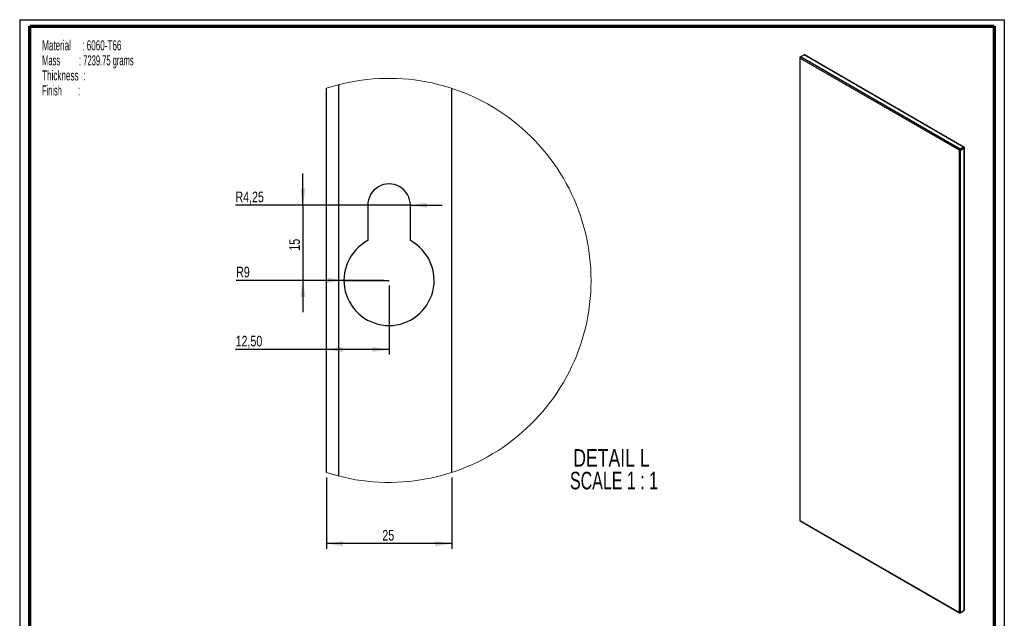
# Paper-space layout 'Routevork' of a CAD drawing. Header units: millimetres. Extents: x 7 to 203, y 7 to 289.
# Tile 2 of 2: x 7 to 203, y 170 to 289. Entities that reach past the tile are written whole.
import ezdxf

# ---------------------------------------------------------------- set-up
doc = ezdxf.new("R2010")
doc.units = ezdxf.units.MM
for name, color, linetype in [('FORMAT', 7, 'Continuous'), ('LAYER2', 7, 'Continuous'), ('LOGO', 7, 'Continuous')]:
    doc.layers.add(name, color=color, linetype=linetype)
doc.styles.add('SLDTEXTSTYLE1', font='TXT', dxfattribs={"width": 0.75})
doc.styles.add('SLDTEXTSTYLE11', font='TXT', dxfattribs={"width": 0.56375})
doc.styles.add('SLDTEXTSTYLE12', font='TXT', dxfattribs={"width": 0.681818})
doc.styles.add('SLDTEXTSTYLE7', font='TXT', dxfattribs={"width": 0.605})
doc.styles.add('SLDTEXTSTYLE8', font='TXT', dxfattribs={"width": 0.549})
doc.dimstyles.new('SLDDIMSTYLE23', dxfattribs={"dimtxt": 2.116667, "dimasz": 3.302, "dimexe": 0, "dimexo": 0.0625, "dimgap": 0.529167, "dimtad": 1, "dimrnd": 1e-09, "dimzin": 12, "dimdsep": 46, "dimtxsty": 'SLDTEXTSTYLE1', "dimsah": 1, "dimcen": 0.09, "dimadec": 0, "dimazin": 3, "dimtfac": 1, "dimtofl": 0, "dimtmove": 0, "dimatfit": 3, "dimfxl": 1, "dimfrac": 2, "dimtolj": 1, "dimtzin": 12, "dimarcsym": 0})
doc.dimstyles.new('SLDDIMSTYLE24', dxfattribs={"dimtxt": 2.116667, "dimasz": 3.302, "dimexe": 0, "dimexo": 0.0625, "dimgap": 0.529167, "dimtad": 1, "dimrnd": 1e-09, "dimzin": 12, "dimdsep": 46, "dimtxsty": 'SLDTEXTSTYLE1', "dimsah": 1, "dimcen": 0.09, "dimadec": 0, "dimazin": 3, "dimtfac": 1, "dimtmove": 0, "dimatfit": 0, "dimfxl": 1, "dimfrac": 2, "dimtolj": 1, "dimtzin": 12, "dimarcsym": 0})
doc.dimstyles.new('SLDDIMSTYLE29', dxfattribs={"dimtxt": 2.116667, "dimasz": 3.302, "dimexe": 0, "dimexo": 0.0625, "dimgap": 0.529167, "dimtad": 1, "dimrnd": 1e-09, "dimzin": 12, "dimdsep": 46, "dimtxsty": 'SLDTEXTSTYLE1', "dimsah": 1, "dimcen": 0, "dimadec": 0, "dimazin": 3, "dimtfac": 1, "dimtofl": 0, "dimtmove": 0, "dimatfit": 3, "dimfxl": 1, "dimfrac": 2, "dimtolj": 1, "dimtzin": 12, "dimarcsym": 0})
doc.dimstyles.new('SLDDIMSTYLE33', dxfattribs={"dimtxt": 2.116667, "dimasz": 3.302, "dimexe": 0, "dimexo": 0.0625, "dimgap": 0.529167, "dimtad": 1, "dimrnd": 1e-09, "dimzin": 12, "dimdsep": 46, "dimtxsty": 'SLDTEXTSTYLE1', "dimsah": 1, "dimcen": 0, "dimadec": 0, "dimazin": 3, "dimtfac": 1, "dimtofl": 0, "dimtmove": 1, "dimatfit": 3, "dimfxl": 1, "dimfrac": 2, "dimtolj": 1, "dimtzin": 12, "dimarcsym": 0})

# ---------------------------------------------------------------- blocks, each defined once
blk = doc.blocks.new('SW_NOTE_0_32')
at = {"layer": 'FORMAT', "color": 0, "char_height": 2, "attachment_point": 1}
for s, insert, style in [('Material     : 6060-T66', (0, 2.58), 'SLDTEXTSTYLE7'), ('Mass         : 7239.75 grams', (0, -0.42), 'SLDTEXTSTYLE11'), ('Thickness  :', (0, -3.42), 'SLDTEXTSTYLE7'), ('Finish        :', (0, -6.42), 'SLDTEXTSTYLE8')]:
    blk.add_mtext(s, dxfattribs=dict(at, insert=insert, style=style))
blk = doc.blocks.new('_D_158')
at = {"layer": 'LOGO'}
for p, q in [((80.57, 236), (80.57, 222.21)), ((68.07, 223.21), (49.95, 223.21)), ((80.57, 223.21), (68.07, 223.21))]:
    blk.add_line(p, q, dxfattribs=at)
for points in [[(68.07, 223.21), (71.37, 222.71), (71.37, 223.72)], [(80.57, 223.21), (77.26, 223.72), (77.26, 222.71)]]:
    blk.add_solid(points, dxfattribs=at)
at = {"layer": 'LOGO', "insert": (49.95, 225.94), "char_height": 2.117, "attachment_point": 1, "style": 'SLDTEXTSTYLE1'}
blk.add_mtext('12,50', dxfattribs=at)
blk = doc.blocks.new('_D_159')
at = {"layer": 'LOGO'}
for q in [(50.05, 237), (80.57, 237)]:
    blk.add_line((71.57, 237), q, dxfattribs=at)
blk.add_solid([(71.57, 237), (68.26, 237.51), (68.26, 236.49)], dxfattribs=at)
at = {"layer": 'LOGO', "insert": (50.05, 239.72), "char_height": 2.117, "attachment_point": 1, "style": 'SLDTEXTSTYLE1'}
blk.add_mtext('R9', dxfattribs=at)
blk = doc.blocks.new('_D_160')
at = {"layer": 'LOGO'}
for q in [(49.93, 251.99), (91.17, 252)]:
    blk.add_line((84.82, 252), q, dxfattribs=at)
blk.add_solid([(84.82, 252), (88.12, 251.49), (88.12, 252.51)], dxfattribs=at)
at = {"layer": 'LOGO', "insert": (49.93, 254.72), "char_height": 2.117, "attachment_point": 1, "style": 'SLDTEXTSTYLE1'}
blk.add_mtext('R4,25', dxfattribs=at)
blk = doc.blocks.new('_D_161')
at = {"layer": 'LOGO'}
for p, q in [((63.38, 252), (63.38, 258.35)), ((79.57, 252), (62.38, 252)), ((63.38, 252), (63.38, 237)), ((79.57, 237), (62.38, 237)), ((63.38, 237), (63.38, 230.65))]:
    blk.add_line(p, q, dxfattribs=at)
for points in [[(63.38, 252), (63.89, 255.3), (62.87, 255.3)], [(63.38, 237), (62.87, 233.7), (63.89, 233.7)]]:
    blk.add_solid(points, dxfattribs=at)
at = {"layer": 'LOGO', "insert": (60.65, 242.93), "char_height": 2.117, "attachment_point": 1, "rotation": 90, "style": 'SLDTEXTSTYLE1'}
blk.add_mtext('15', dxfattribs=at)
blk = doc.blocks.new('_D_162')
at = {"layer": 'LOGO'}
for p, q in [((68.07, 197.67), (68.07, 183.47)), ((93.07, 197.67), (93.07, 183.47)), ((93.07, 184.47), (68.07, 184.47))]:
    blk.add_line(p, q, dxfattribs=at)
for points in [[(68.07, 184.47), (71.37, 183.96), (71.37, 184.98)], [(93.07, 184.47), (89.76, 184.98), (89.76, 183.96)]]:
    blk.add_solid(points, dxfattribs=at)
at = {"layer": 'LOGO', "insert": (79.23, 187.2), "char_height": 2.117, "attachment_point": 1, "style": 'SLDTEXTSTYLE1'}
blk.add_mtext('25', dxfattribs=at)
blk = doc.blocks.new('SW_NOTE_0_33')
at = {"layer": 'LOGO', "color": 0, "char_height": 3.5, "attachment_point": 2}
for s, insert, style in [('DETAIL L', (8.86, 4.51), 'SLDTEXTSTYLE1'), ('SCALE 1 : 1', (9.37, -0.01), 'SLDTEXTSTYLE12')]:
    blk.add_mtext(s, dxfattribs=dict(at, insert=insert, style=style))

psp = doc.layouts.new('Routevork')

# ---------------------------------------------------------------- linework, layer by layer
at = {"color": 7, "linetype": 'Continuous', "lineweight": 25}
for p, q in [((162.52035, 281.44313), (162.52035, 189.14913)), ((162.66992, 281.57448), (162.56917, 281.51631)), ((162.56917, 281.51631), (162.59994, 281.49855)), ((194.38898, 262.99347), (162.56917, 281.36265)), ((162.56917, 281.36265), (162.56917, 189.09354)), ((162.67178, 281.57557), (163.37889, 281.98378)), ((194.52206, 263.1888), (162.67178, 281.57557)), ((195.22917, 263.597), (163.37889, 281.98378)), ((195.30559, 263.60924), (163.46912, 281.98804)), ((68.06516, 198.66919), (68.06516, 275.3263)), ((70.56515, 197.94231), (70.56515, 276.05318)), ((93.06516, 198.66919), (93.06516, 275.3263)), ((195.32345, 263.54255), (194.5176, 263.07719)), ((195.22917, 263.48812), (194.51787, 263.07737)), ((195.22917, 263.597), (194.52206, 263.1888)), ((195.22917, 263.48813), (194.52206, 263.07992)), ((194.5304, 263.06549), (195.2375, 263.47369)), ((194.62468, 263.01106), (195.33178, 263.41927)), ((195.22917, 263.597), (195.22917, 263.48813)), ((195.32345, 263.54255), (195.22917, 263.48812)), ((195.22917, 263.48812), (195.22917, 263.48813)), ((195.33178, 263.41927), (195.2375, 263.47369)), ((195.33178, 263.52812), (195.24929, 263.48049)), ((195.33178, 171.11497), (195.33178, 263.41927)), ((195.3806, 171.19097), (195.3806, 263.47933)), ((194.38898, 262.99347), (194.48326, 263.0479)), ((194.38898, 170.72436), (194.38898, 262.99347)), ((194.52206, 263.1888), (194.52206, 263.07992)), ((194.62468, 263.01106), (194.5304, 263.06549)), ((194.62468, 170.70676), (194.62468, 263.01106)), ((76.31515, 251.9977), (76.31515, 244.93103)), ((84.81516, 244.93103), (84.81516, 251.9977)), ((162.56917, 189.09354), (194.38898, 170.72436)), ((162.59292, 189.02345), (194.43427, 170.64183)), ((194.52206, 170.6475), (195.22917, 171.05571)), ((195.33178, 171.11497), (194.62468, 170.70676)), ((195.22917, 171.05571), (195.22917, 171.05573)), ((194.52206, 170.6475), (194.52206, 170.68305))]:
    psp.add_line(p, q, dxfattribs=at)
at = {"color": 7, "linetype": 'Continuous', "lineweight": 18}
for centre, radius, start, end in [((80.56515, 236.99775), 40.31535, 359.9999438, 108.0625756), ((80.56517, 236.99771), 40.31534, 251.9373972, 359.9999986)]:
    psp.add_arc(centre, radius, start, end, dxfattribs=at)
at = {"color": 7, "linetype": 'Continuous', "lineweight": 25}
for centre, radius, start, end in [((80.56516, 251.99774), 4.25, 359.9993973, 180.0006027), ((80.56516, 236.99771), 9, 118.1786641, 61.8213359)]:
    psp.add_arc(centre, radius, start, end, dxfattribs=at)
for centre, major_axis, ratio, start_param, end_param in [((162.68702, 281.43069), (0.16609, -0.02141), 0.645722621, 2.43925041, 4.010046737), ((162.68702, 281.43069), (0.06449, 0.15455), 0.645802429, 0.702235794, 2.273032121), ((163.40246, 281.83408), (0.05143, 0.16072), 0.675888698, 6.137439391, 6.92275629), ((195.2056, 263.47452), (0.10419, 0.13187), 0.454257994, 5.563994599, 7.134790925), ((195.2056, 263.47452), (0.03333, 0.01925), 0.000070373, 5.497746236, 7.06854281), ((195.21393, 263.46008), (0.03333, 0.01925), 0.000070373, 6.205447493, 7.068542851), ((195.21393, 263.46008), (0.1663, 0.0243), 0.454148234, 5.43152291, 7.002319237), ((194.50683, 263.0615), (0.09759, 0.13587), 0.499032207, 0.835004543, 2.40580087), ((194.50683, 263.0615), (0.16646, 0.01659), 0.498927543, 3.87732056, 5.448116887), ((194.50683, 263.0615), (0.02778, 0.02236), 0.178402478, 0.854312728, 2.425109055), ((194.50683, 263.0615), (0.03325, 0.01288), 0.178268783, 3.858050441, 5.428846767), ((162.68702, 189.16157), (0.16646, 0.01659), 0.498927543, 3.091922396, 3.87732056), ((162.68702, 189.16157), (0.09759, 0.13587), 0.499032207, 2.40580087, 3.191280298), ((195.21393, 171.21022), (0.1649, -0.03581), 0.675818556, 5.643491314, 6.428889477), ((194.50683, 170.79239), (0.16609, -0.02141), 0.645722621, 4.010046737, 5.580843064), ((194.50683, 170.79239), (0.06449, 0.15455), 0.645802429, 2.273032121, 3.843828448)]:
    psp.add_ellipse(centre, major_axis=major_axis, ratio=ratio, start_param=start_param, end_param=end_param, dxfattribs=at)
psp.add_open_spline([(195.25204, 263.47983), (195.25212, 263.47977), (195.25238, 263.47959), (195.25091, 263.47934), (195.24839, 263.47931), (195.24721, 263.4793)], degree=3, knots=[0, 0, 0, 0, 0.202095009, 0.626486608, 1, 1, 1, 1], dxfattribs=at)
at = {"layer": 'LAYER2', "lineweight": 70}
for p, q in [((8.85193, 9.38997), (8.85193, 287.70219)), ((8.85193, 287.70219), (201.35193, 287.70219)), ((201.35193, 287.70219), (201.35193, 9.38997))]:
    psp.add_line(p, q, dxfattribs=at)
at = {"layer": 'LOGO'}
for p, q in [((6.85193, 289.01784), (203.35304, 289.01784)), ((6.85193, 289.01784), (6.85193, 7.38997)), ((203.35304, 289.01784), (203.35304, 7.38997))]:
    psp.add_line(p, q, dxfattribs=at)

# ---------------------------------------------------------------- block references
at = {"layer": 'FORMAT', "color": 218}
psp.add_blockref('SW_NOTE_0_32', (11.33062, 282.32167), dxfattribs=at)
at = {"layer": 'LOGO'}
psp.add_blockref('SW_NOTE_0_33', (116.08806, 198.81608), dxfattribs=at)

# ---------------------------------------------------------------- dimensions: what is measured, and where the dimension line sits
dim = psp.add_linear_dim(base=(63.37806, 236.99773), p1=(80.56516, 251.99773), p2=(80.56516, 236.99773), angle=90, dimstyle='SLDDIMSTYLE24', dxfattribs=at)
dim.commit()
dim.dimension.update_dxf_attribs({"geometry": '_D_161', "text_midpoint": (63.37806, 244.49203), "dimtype": 160})
for center, mpoint, dimstyle, picture, middle in [((80.56516, 251.99773), (84.81516, 251.99773), 'SLDDIMSTYLE33', '_D_160', (53.46688, 251.99774)), ((80.56516, 236.99773), (71.56516, 236.99773), 'SLDDIMSTYLE29', '_D_159', (51.63619, 236.99774))]:
    dim = psp.add_radius_dim(center=center, mpoint=mpoint, dimstyle=dimstyle, dxfattribs=at)
    dim.commit()
    dim.dimension.update_dxf_attribs({"geometry": picture, "text_midpoint": middle, "dimtype": 164})
for base, p1, picture, middle in [((68.06516, 223.21386), (80.56516, 236.99773), '_D_158', (53.46687, 223.21386)), ((68.06516, 184.47061), (93.06516, 198.66919), '_D_162', (80.79177, 184.47061))]:
    dim = psp.add_linear_dim(base=base, p1=p1, p2=(68.06516, 198.66919), dimstyle='SLDDIMSTYLE23', dxfattribs=at)
    dim.commit()
    dim.dimension.update_dxf_attribs({"geometry": picture, "text_midpoint": middle, "dimtype": 160})

doc.saveas('drawing.dxf')
